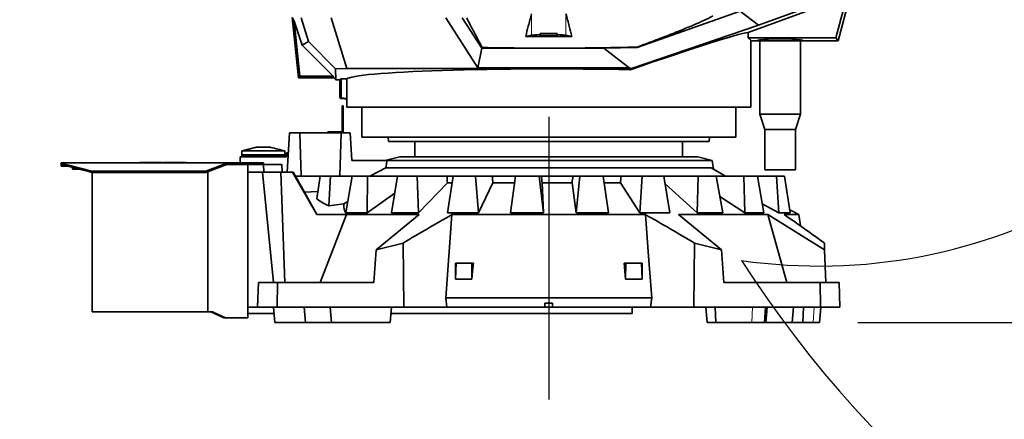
# Model space of a CAD drawing. Header units: millimetres. Extents: x 0 to 14900, y 0 to 10500.
# Tile 4 of 49: x 2729 to 4005, y 4924 to 5443. Entities that reach past the tile are written whole.
import ezdxf

# ---------------------------------------------------------------- set-up
doc = ezdxf.new("R2010")
doc.units = ezdxf.units.MM
doc.header["$LTSCALE"] = 25
doc.layers.add('THICK_LINE', color=7, linetype='Continuous')
doc.styles.add('SLDTEXTSTYLE0', font='TXT', dxfattribs={"width": 0.605})
doc.dimstyles.new('SLDDIMSTYLE0', dxfattribs={"dimtxt": 87.5, "dimasz": 87.5, "dimexe": 0, "dimexo": 0.0625, "dimgap": 21.875, "dimtad": 1, "dimdec": 0, "dimrnd": 1e-09, "dimzin": 12, "dimdsep": 46, "dimtxsty": 'SLDTEXTSTYLE0', "dimsah": 1, "dimcen": 0.09, "dimadec": 0, "dimazin": 3, "dimtfac": 1, "dimtofl": 0, "dimtmove": 0, "dimatfit": 3, "dimfxl": 1, "dimfrac": 2, "dimtolj": 1, "dimtzin": 12, "dimarcsym": 0})

# ---------------------------------------------------------------- blocks, each defined once
blk = doc.blocks.new('_D')
at = {"layer": 'THICK_LINE'}
for p, q in [((1317.7, 6386.6), (1317.7, 3849.2)), ((3414.9, 4900.1), (3414.9, 3849.2)), ((1317.7, 3886.7), (3414.9, 3886.7))]:
    blk.add_line(p, q, dxfattribs=at)
for points in [[(1317.7, 3886.7), (1405.2, 3874.2), (1405.2, 3899.2)], [(3414.9, 3886.7), (3327.4, 3899.2), (3327.4, 3874.2)]]:
    blk.add_solid(points, dxfattribs=at)
at = {"layer": 'THICK_LINE', "insert": (2232.6, 3999.5), "char_height": 87.5, "attachment_point": 1, "style": 'SLDTEXTSTYLE0'}
blk.add_mtext('2097', dxfattribs=at)
blk = doc.blocks.new('_D_1')
at = {"layer": 'THICK_LINE'}
for p, q in [((1896.7, 5779.8), (1896.7, 4091.2)), ((3414.9, 4900.1), (3414.9, 4091.2)), ((1896.7, 4128.7), (3414.9, 4128.7))]:
    blk.add_line(p, q, dxfattribs=at)
for points in [[(1896.7, 4128.7), (1984.2, 4116.2), (1984.2, 4141.2)], [(3414.9, 4128.7), (3327.4, 4141.2), (3327.4, 4116.2)]]:
    blk.add_solid(points, dxfattribs=at)
at = {"layer": 'THICK_LINE', "insert": (2522.1, 4241.5), "char_height": 87.5, "attachment_point": 1, "style": 'SLDTEXTSTYLE0'}
blk.add_mtext('1518', dxfattribs=at)
blk = doc.blocks.new('_D_2')
at = {"layer": 'THICK_LINE'}
for p, q in [((4471.6, 5779.8), (4471.6, 4099.2)), ((3414.9, 4900.1), (3414.9, 4099.2)), ((4471.6, 4136.7), (3414.9, 4136.7))]:
    blk.add_line(p, q, dxfattribs=at)
for points in [[(3414.9, 4136.7), (3502.4, 4124.2), (3502.4, 4149.2)], [(4471.6, 4136.7), (4384.1, 4149.2), (4384.1, 4124.2)]]:
    blk.add_solid(points, dxfattribs=at)
at = {"layer": 'THICK_LINE', "insert": (3809.5, 4249.5), "char_height": 87.5, "attachment_point": 1, "style": 'SLDTEXTSTYLE0'}
blk.add_mtext('1057', dxfattribs=at)
blk = doc.blocks.new('_D_3')
at = {"layer": 'THICK_LINE'}
for p, q in [((6381.6, 5879.6), (6381.6, 3849.2)), ((3414.9, 4900.1), (3414.9, 3849.2)), ((6381.6, 3886.7), (3414.9, 3886.7))]:
    blk.add_line(p, q, dxfattribs=at)
for points in [[(3414.9, 3886.7), (3502.4, 3874.2), (3502.4, 3899.2)], [(6381.6, 3886.7), (6294.1, 3899.2), (6294.1, 3874.2)]]:
    blk.add_solid(points, dxfattribs=at)
at = {"layer": 'THICK_LINE', "insert": (4764.5, 3999.5), "char_height": 87.5, "attachment_point": 1, "style": 'SLDTEXTSTYLE0'}
blk.add_mtext('2967', dxfattribs=at)
blk = doc.blocks.new('_D_4')
at = {"layer": 'THICK_LINE'}
for p, q in [((3815.7, 5049.8), (6748.8, 5049.8)), ((6711.3, 4453.5), (6711.3, 5049.8)), ((4955.5, 4453.5), (6748.8, 4453.5))]:
    blk.add_line(p, q, dxfattribs=at)
for points in [[(6711.3, 5049.8), (6698.8, 4962.3), (6723.8, 4962.3)], [(6711.3, 4453.5), (6723.8, 4541), (6698.8, 4541)]]:
    blk.add_solid(points, dxfattribs=at)
at = {"layer": 'THICK_LINE', "insert": (6598.5, 4651.4), "char_height": 87.5, "attachment_point": 1, "rotation": 90, "style": 'SLDTEXTSTYLE0'}
blk.add_mtext('596', dxfattribs=at)
blk = doc.blocks.new('_D_5')
at = {"layer": 'THICK_LINE'}
for p, q in [((3814.9, 8448.5), (6748.8, 8448.5)), ((6711.3, 8448.5), (6711.3, 5049.8)), ((3815.7, 5049.8), (6748.8, 5049.8))]:
    blk.add_line(p, q, dxfattribs=at)
for points in [[(6711.3, 8448.5), (6698.8, 8361), (6723.8, 8361)], [(6711.3, 5049.8), (6723.8, 5137.3), (6698.8, 5137.3)]]:
    blk.add_solid(points, dxfattribs=at)
at = {"layer": 'THICK_LINE', "insert": (6598.5, 6615.5), "char_height": 87.5, "attachment_point": 1, "rotation": 90, "style": 'SLDTEXTSTYLE0'}
blk.add_mtext('3399', dxfattribs=at)

msp = doc.modelspace()

# ---------------------------------------------------------------- linework, layer by layer
at = {"color": 7, "linetype": 'Continuous', "lineweight": 35}
for p, q in [((3786.9996092, 5418.9403158), (3820.4858386, 5543.9126251)), ((3789.8527367, 5415.2220476), (3825.3899486, 5547.8487278)), ((3529.4483426, 5406.5316946), (3663.1543629, 5453.7687777)), ((3686.559912, 5435.7456106), (3663.1543629, 5453.7687777)), ((3673.3827157, 5426.0255508), (3751.6421309, 5454.5096485)), ((3749.070191, 5458.0236072), (3686.559912, 5435.7456106)), ((3090.4140118, 5367.1721837), (3082.165655, 5445.6500558)), ((3084.8132389, 5440.5475964), (3082.2629299, 5445.6500558)), ((3084.8132389, 5440.5475964), (3095.2188216, 5409.4485878)), ((3084.8132389, 5440.5475964), (3092.3046153, 5369.2719116)), ((3103.3019546, 5414.4505823), (3093.8920279, 5444.9220476)), ((3132.8198851, 5444.9220476), (3153.1087743, 5379.2220476)), ((3322.8404549, 5380.3020257), (3281.2463708, 5444.9220476)), ((3302.6786094, 5444.9220476), (3327.9834362, 5405.6088016)), ((3686.559912, 5435.7456106), (3521.9620054, 5379.3329778)), ((3673.3827157, 5418.9403158), (3673.3827157, 5426.0255508)), ((3103.3019546, 5414.4505823), (3095.2188216, 5409.4485878)), ((3138.157696, 5378.8703966), (3103.3019546, 5414.4505823)), ((3384.9299049, 5421.0253311), (3392.6364427, 5422.5326412)), ((3403.8527367, 5424.7220476), (3403.8527367, 5422.2220476)), ((3403.8527367, 5424.7220476), (3414.8527367, 5424.7220476)), ((3403.8527683, 5422.2220476), (3425.8527052, 5422.2220476)), ((3414.8527367, 5424.7220476), (3425.8527367, 5424.7220476)), ((3425.8527367, 5422.2220476), (3425.8527367, 5424.7220476)), ((3437.0690308, 5422.5326412), (3444.7755686, 5421.0253311)), ((3673.3827157, 5418.9403158), (3786.9996092, 5418.9403158)), ((3676.8527367, 5329.2220476), (3676.8527367, 5415.2220476)), ((3676.8527367, 5415.2220476), (3684.8527367, 5415.2220476)), ((3744.8527367, 5415.2220476), (3684.8527367, 5415.2220476)), ((3688.3527367, 5415.2220476), (3688.3527367, 5320.0220476)), ((3741.3527367, 5320.0220476), (3741.3527367, 5415.2220476)), ((3744.8527367, 5415.2220476), (3789.8527367, 5415.2220476)), ((3786.9996092, 5418.9403158), (3789.8527367, 5415.2220476)), ((3095.2188216, 5409.4485878), (3135.3954979, 5369.2719116)), ((3327.9834362, 5405.6088016), (3322.8404549, 5380.3020257)), ((3327.9834362, 5405.6088016), (3328.4985952, 5406.5193419)), ((3327.9834362, 5405.6088016), (3486.1237067, 5405.6088016)), ((3486.1237067, 5405.6088016), (3529.4483426, 5406.5316946)), ((3486.1237067, 5405.6088016), (3518.9880188, 5380.3020257)), ((3529.3510418, 5407.1521935), (3529.4483426, 5406.5316946)), ((3153.1087743, 5379.2220476), (3138.157696, 5378.8703966)), ((3138.157696, 5378.8703966), (3138.9866976, 5364.4954616)), ((3521.665158, 5379.2220476), (3153.1087743, 5379.2220476)), ((3518.9880188, 5380.3020257), (3322.8404549, 5380.3020257)), ((3521.9620054, 5379.3329778), (3518.9880188, 5380.3020257)), ((3521.665158, 5379.2220476), (3520.4412535, 5377.6907597)), ((3521.665158, 5379.2220476), (3521.9620054, 5379.3329778)), ((3092.3046153, 5369.2719116), (3090.4140118, 5367.1721837)), ((3090.4140118, 5367.1721837), (3136.3099756, 5367.1721837)), ((3092.3046153, 5369.2719116), (3135.3954979, 5369.2719116)), ((3136.3099756, 5367.1721837), (3135.3954979, 5369.2719116)), ((3136.3099756, 5367.1721837), (3138.9866976, 5364.4954616)), ((3138.9866976, 5364.4954616), (3143.8028728, 5364.4954616)), ((3145.9026007, 5365.7532484), (3143.8028728, 5364.4954616)), ((3143.8028728, 5341.2868886), (3143.8028728, 5364.4954616)), ((3145.9026007, 5365.7532484), (3153.1276902, 5365.7532484)), ((3145.9026007, 5365.7532484), (3145.9026007, 5341.1031862)), ((3153.1276902, 5365.7532484), (3153.1276902, 5340.4710728)), ((3144.6340151, 5340.3798559), (3143.8028728, 5341.2868886)), ((3144.6340151, 5347.2220476), (3144.6340151, 5340.3798559)), ((3144.6340151, 5347.2220476), (3145.0714584, 5347.2220476)), ((3144.6340151, 5340.3798559), (3145.0714584, 5340.3415846)), ((3145.0714584, 5347.2220476), (3145.0714584, 5340.3415846)), ((3145.9026007, 5341.1031862), (3145.0714584, 5340.3415846)), ((3145.0714584, 5340.3415846), (3150.8527367, 5339.8357883)), ((3145.9026007, 5341.1031862), (3153.1276902, 5340.4710728)), ((3152.8569981, 5339.5721148), (3152.8569981, 5334.2220476)), ((3146.8527367, 5330.8220476), (3148.3527367, 5330.8220476)), ((3146.8527367, 5328.3220476), (3146.8527367, 5330.8220476)), ((3148.3527367, 5328.3220476), (3146.8527367, 5328.3220476)), ((3146.8527367, 5297.3220476), (3146.8527367, 5328.3220476)), ((3148.3527367, 5330.8220476), (3148.3527367, 5328.3220476)), ((3148.3527367, 5295.8220476), (3148.3527367, 5328.3220476)), ((3152.8527367, 5334.2220476), (3152.8527367, 5329.2220476)), ((3152.8569981, 5334.2220476), (3152.8527367, 5334.2220476)), ((3676.8527367, 5329.2220476), (3152.8527367, 5329.2220476)), ((3172.3527367, 5329.2220476), (3172.3527367, 5290.2220476)), ((3657.3527367, 5290.2220476), (3657.3527367, 5329.2220476)), ((3688.3527367, 5320.0220476), (3694.8527367, 5300.0220476)), ((3741.3527367, 5320.0220476), (3688.3527367, 5320.0220476)), ((3734.8527367, 5300.0220476), (3741.3527367, 5320.0220476)), ((3694.8527367, 5300.0220476), (3694.8527367, 5248.0220476)), ((3734.8527367, 5300.0220476), (3694.8527367, 5300.0220476)), ((3734.8527367, 5248.0220476), (3734.8527367, 5300.0220476)), ((3075.4808587, 5244.8220476), (3078.9149567, 5295.8220476)), ((3091.9149567, 5295.8220476), (3078.9149567, 5295.8220476)), ((3093.9085302, 5239.8220476), (3091.9149567, 5295.8220476)), ((3145.5284987, 5295.8220476), (3091.9149567, 5295.8220476)), ((3128.3527367, 5295.8220476), (3128.3527367, 5297.3220476)), ((3128.3527367, 5297.3220476), (3132.3527367, 5297.3220476)), ((3132.3527367, 5297.3220476), (3132.3527367, 5295.8220476)), ((3132.3527367, 5297.3220476), (3146.8527367, 5297.3220476)), ((3143.9133746, 5239.8220476), (3145.5284987, 5295.8220476)), ((3157.2556954, 5295.8220476), (3145.5284987, 5295.8220476)), ((3159.3774824, 5259.8220476), (3157.2556954, 5295.8220476)), ((3657.3527367, 5290.2220476), (3172.3527367, 5290.2220476)), ((3206.6216443, 5290.2220476), (3206.8527367, 5284.7220476)), ((3622.8527367, 5284.7220476), (3206.8527367, 5284.7220476)), ((3241.3527367, 5284.7220476), (3241.3527367, 5264.8220476)), ((3588.3527367, 5264.8220476), (3588.3527367, 5284.7220476)), ((3622.8527367, 5284.7220476), (3623.0838292, 5290.2220476)), ((3035.3527367, 5277.3220476), (3016.8527367, 5272.3220476)), ((3016.8527367, 5272.3220476), (3072.8527367, 5272.3220476)), ((3016.8527367, 5267.3220476), (3016.8527367, 5272.3220476)), ((3035.605373, 5277.3220476), (3036.9524664, 5277.3220476)), ((3042.6764408, 5277.3220476), (3036.9524664, 5277.3220476)), ((3042.6764408, 5277.3220476), (3047.0290327, 5277.3220476)), ((3047.0290327, 5277.3220476), (3052.7530071, 5277.3220476)), ((3054.1001005, 5277.3220476), (3052.7530071, 5277.3220476)), ((3072.8527367, 5267.3220476), (3072.8527367, 5272.3220476)), ((3014.8527367, 5264.8220476), (3074.8527367, 5264.8220476)), ((3014.8527367, 5264.8220476), (3014.8527367, 5256.8220476)), ((3016.8527367, 5267.3220476), (3072.8527367, 5267.3220476)), ((3016.9867113, 5266.8220476), (3016.8527367, 5267.3220476)), ((3016.8527367, 5264.8220476), (3016.8527367, 5266.8220476)), ((3072.8527367, 5266.8220476), (3016.8527367, 5266.8220476)), ((3072.7187621, 5266.8220476), (3072.8527367, 5267.3220476)), ((3072.8527367, 5264.8220476), (3072.8527367, 5266.8220476)), ((3074.8527367, 5264.8220476), (3074.8527367, 5269.8220476)), ((3074.8527367, 5269.8220476), (3077.1642401, 5269.8220476)), ((3159.3774824, 5259.8220476), (3204.8175772, 5259.8220476)), ((3221.6228139, 5264.8220476), (3202.8527367, 5259.8220476)), ((3204.8175772, 5259.8220476), (3626.8527367, 5259.8220476)), ((3608.0826596, 5264.8220476), (3221.6228139, 5264.8220476)), ((3626.8527367, 5259.8220476), (3608.0826596, 5264.8220476)), ((3628.1979022, 5248.8665545), (3626.8527367, 5259.8220476)), ((2782.8540571, 5256.8220476), (2782.8540571, 5256.6346632)), ((2782.8540571, 5256.8220476), (2997.6094441, 5256.8220476)), ((2782.8540571, 5256.6346632), (2822.8540571, 5246.0692067)), ((2782.8540571, 5256.6346632), (2782.8540571, 5254.8220476)), ((2782.8540571, 5254.8220476), (2822.8540571, 5244.2565911)), ((2782.8540571, 5254.8220476), (2782.8540571, 5252.8220476)), ((2782.8540571, 5252.8220476), (2790.4259022, 5252.8220476)), ((2797.3290571, 5250.998673), (2797.3290571, 5248.7420476)), ((2805.8724661, 5248.7420476), (2797.3290571, 5248.7420476)), ((2884.7260801, 5257.3220476), (2884.7260801, 5256.8220476)), ((2884.7260801, 5257.3220476), (2914.1102367, 5257.3220476)), ((2914.1102367, 5257.3220476), (2914.1102367, 5256.8220476)), ((2915.5952367, 5257.3220476), (2915.5952367, 5256.8220476)), ((2915.5952367, 5257.3220476), (2921.0671684, 5257.3220476)), ((2921.0671684, 5257.3220476), (2921.0671684, 5256.8220476)), ((2921.0671684, 5257.3220476), (2944.6877367, 5257.3220476)), ((2944.6877367, 5257.3220476), (2944.6877367, 5256.8220476)), ((2970.2696091, 5246.0692067), (2997.3648311, 5256.4472788)), ((2970.2696091, 5244.2565911), (2997.3648311, 5254.6346632)), ((2997.3648311, 5254.6346632), (2997.3648311, 5256.4472788)), ((2997.3648311, 5254.6346632), (2997.8540571, 5254.8220476)), ((2997.8540571, 5256.8220476), (2997.6094441, 5256.8220476)), ((2997.8540571, 5256.8220476), (2997.8540571, 5254.8220476)), ((2997.8540571, 5256.8220476), (3034.8540571, 5256.8220476)), ((2997.8540571, 5254.8220476), (3034.8540571, 5254.8220476)), ((3024.8527367, 5254.8220476), (3024.8527367, 5055.8220476)), ((3034.8540571, 5256.8220476), (3034.8540571, 5254.8220476)), ((3034.8540571, 5256.8220476), (3044.8540571, 5256.8220476)), ((3034.8540571, 5254.8220476), (3044.8540571, 5254.8220476)), ((3044.8527367, 5254.8220476), (3045.3768145, 5244.8220476)), ((3044.8540571, 5256.8220476), (3044.8540571, 5254.8220476)), ((3068.8527367, 5254.8220476), (3044.8540571, 5254.8220476)), ((3068.8527367, 5254.8220476), (3069.3768145, 5244.8220476)), ((3182.8369599, 5239.8220476), (3203.7502242, 5250.4439316)), ((3203.7502242, 5250.4439316), (3625.4101235, 5250.4439316)), ((3644.1643824, 5239.832426), (3625.4101154, 5250.4439355)), ((3628.1979022, 5248.8665545), (3644.1643822, 5239.832426)), ((3734.8527367, 5248.0220476), (3694.8527367, 5248.0220476)), ((2822.8540571, 5246.0692067), (2970.2696091, 5246.0692067)), ((2822.8540571, 5246.0692067), (2822.8540571, 5244.2565911)), ((2822.8540571, 5244.2565911), (2970.2696091, 5244.2565911)), ((2822.8540571, 5244.2565911), (2822.8540571, 5063.8220476)), ((2970.2696091, 5246.0692067), (2970.2696091, 5244.2565911)), ((2972.7192231, 5245.1948477), (2972.7192231, 5063.8220476)), ((3024.8527367, 5244.8220476), (3043.816021, 5244.8220476)), ((3043.816021, 5244.8220476), (3057.7644888, 5101.8220476)), ((3043.816021, 5244.8220476), (3067.3595922, 5244.8220476)), ((3067.3595922, 5244.8220476), (3072.541768, 5101.8220476)), ((3067.3595922, 5244.8220476), (3082.6020612, 5244.8220476)), ((3082.6020612, 5244.8220476), (3114.3231917, 5189.8220476)), ((3082.6020612, 5244.8220476), (3083.6801441, 5244.8220476)), ((3083.6801441, 5244.8220476), (3086.5651199, 5239.8220476)), ((3086.3527367, 5239.8220476), (3098.2678002, 5219.0621085)), ((3086.3527367, 5239.8220476), (3118.6797755, 5239.8220476)), ((3113.9395198, 5210.101383), (3118.6797755, 5239.8220476)), ((3131.6566928, 5239.8220476), (3118.6797755, 5239.8220476)), ((3129.6918429, 5201.0648357), (3131.6566928, 5239.8220476)), ((3160.1320959, 5239.8220476), (3131.6566928, 5239.8220476)), ((3151.9483952, 5192.013674), (3160.1320959, 5239.8220476)), ((3179.8695337, 5239.8220476), (3160.1320959, 5239.8220476)), ((3179.5824416, 5192.013674), (3179.8695337, 5239.8220476)), ((3218.9432071, 5239.8220476), (3179.8695337, 5239.8220476)), ((3210.7403327, 5192.013674), (3218.9432071, 5239.8220476)), ((3244.0960917, 5239.8220476), (3218.9432071, 5239.8220476)), ((3245.9564526, 5192.013674), (3244.0960917, 5239.8220476)), ((3282.7635004, 5239.8220476), (3244.0960917, 5239.8220476)), ((3282.7635004, 5239.8220476), (3291.0176589, 5239.8220476)), ((3283.4421932, 5192.013674), (3291.105229, 5239.8220476)), ((3319.9594328, 5239.8220476), (3291.105229, 5239.8220476)), ((3323.8404663, 5192.013674), (3319.9594328, 5239.8220476)), ((3341.4477805, 5239.8220476), (3319.9594328, 5239.8220476)), ((3341.4477805, 5239.8220476), (3371.6722066, 5239.8220476)), ((3365.0994651, 5192.013674), (3371.7004391, 5239.8220476)), ((3402.2895957, 5239.8220476), (3371.7004391, 5239.8220476)), ((3407.9268159, 5192.013674), (3402.2895957, 5239.8220476)), ((3405.1344871, 5239.8220476), (3402.2895957, 5239.8220476)), ((3405.1344871, 5239.8220476), (3446.0916273, 5239.8220476)), ((3455.2364069, 5239.8220476), (3446.0916273, 5239.8220476)), ((3450.1473402, 5192.013674), (3455.2364069, 5239.8220476)), ((3485.475916, 5239.8220476), (3455.2364069, 5239.8220476)), ((3492.4851555, 5192.013674), (3485.475916, 5239.8220476)), ((3485.475916, 5239.8220476), (3508.5822085, 5239.8220476)), ((3536.0202943, 5239.8220476), (3508.5822085, 5239.8220476)), ((3532.7899464, 5192.013674), (3536.0202943, 5239.8220476)), ((3563.8493832, 5239.8220476), (3536.0202943, 5239.8220476)), ((3571.752974, 5192.013674), (3563.8493832, 5239.8220476)), ((3563.8528825, 5239.8220476), (3564.6852812, 5239.8220476)), ((3608.5468129, 5239.8220476), (3564.6852812, 5239.8220476)), ((3607.3953267, 5192.013674), (3608.5468129, 5239.8220476)), ((3632.0689753, 5239.8220476), (3608.5468129, 5239.8220476)), ((3640.3283007, 5192.013674), (3632.0689753, 5239.8220476)), ((3667.8734003, 5239.8220476), (3632.0689753, 5239.8220476)), ((3644.1643841, 5239.8324253), (3644.1850086, 5239.8220476)), ((3668.8792477, 5192.013674), (3667.8734003, 5239.8220476)), ((3685.4856397, 5239.8220476), (3667.8734003, 5239.8220476)), ((3693.5378403, 5192.013674), (3685.4856397, 5239.8220476)), ((3709.9570477, 5239.8220476), (3685.4856397, 5239.8220476)), ((3713.0516817, 5192.013674), (3709.9570477, 5239.8220476)), ((3720.459119, 5239.8220476), (3709.9570477, 5239.8220476)), ((3727.7554506, 5192.013674), (3720.459119, 5239.8220476)), ((2822.7540571, 5229.8220476), (2822.8540571, 5229.8220476)), ((2822.7540571, 5229.7749723), (2822.8540571, 5229.7749723)), ((2822.7540571, 5228.3847479), (2822.8540571, 5228.3847479)), ((2822.7540571, 5226.8733297), (2822.8540571, 5226.8733297)), ((2822.7540571, 5226.8733297), (2822.7540571, 5224.8220476)), ((2822.7540571, 5224.8220476), (2822.8540571, 5224.8220476)), ((3283.4467655, 5230.8343818), (3245.9564526, 5192.013674)), ((3283.4467655, 5230.8343818), (3289.5817553, 5230.8343818)), ((3342.3627395, 5230.8343818), (3323.8404663, 5192.013674)), ((3342.3627395, 5230.8343818), (3370.4280415, 5230.8343818)), ((3406.218787, 5230.8343818), (3407.9268159, 5192.013674)), ((3406.218787, 5230.8343818), (3445.0560365, 5230.8343818)), ((3450.1473402, 5192.013674), (3445.0560365, 5230.8343818)), ((3486.8111345, 5230.8343818), (3507.7382542, 5230.8343818)), ((3532.7899464, 5192.013674), (3507.7382542, 5230.8343818)), ((3607.3953267, 5192.013674), (3565.5517706, 5229.5244031)), ((3098.2678002, 5219.0621085), (3115.5102977, 5219.9499158)), ((3114.3231917, 5189.8220476), (3098.2678002, 5219.0621085)), ((3215.1333128, 5217.6170443), (3179.5824416, 5192.013674)), ((3668.8792477, 5192.013674), (3636.6389043, 5213.3694183)), ((3129.6918429, 5201.0648357), (3149.3638863, 5203.7378361)), ((3154.4637817, 5206.708314), (3149.3638863, 5203.7378361)), ((3713.0516817, 5192.013674), (3691.5246312, 5203.9667111)), ((3739.1220872, 5189.8220476), (3727.1716227, 5195.8391394)), ((3152.4117273, 5189.8220476), (3114.3231917, 5189.8220476)), ((3152.4117273, 5189.8220476), (3118.3548253, 5101.8220476)), ((3179.5824416, 5192.013674), (3151.9483952, 5192.013674)), ((3152.4117273, 5189.8220476), (3246.7763493, 5189.8220476)), ((3190.9758386, 5144.0394556), (3246.7763493, 5189.8220476)), ((3245.9564526, 5192.013674), (3210.7403327, 5192.013674)), ((3289.3314437, 5189.8220476), (3281.4541684, 5081.8220476)), ((3283.4421932, 5192.013674), (3323.8404663, 5192.013674)), ((3289.3314437, 5189.8220476), (3540.3740298, 5189.8220476)), ((3407.9268159, 5192.013674), (3365.0994651, 5192.013674)), ((3492.4851555, 5192.013674), (3450.1473402, 5192.013674)), ((3571.752974, 5192.013674), (3532.7899464, 5192.013674)), ((3582.9291242, 5189.8220476), (3698.9392423, 5189.8220476)), ((3582.9291242, 5189.8220476), (3638.7296348, 5144.0394556)), ((3640.3283007, 5192.013674), (3607.3953267, 5192.013674)), ((3693.5378403, 5192.013674), (3668.8792477, 5192.013674)), ((3772.4824972, 5144.022442), (3698.9392423, 5189.8220476)), ((3723.2873084, 5101.8220476), (3698.9392423, 5189.8220476)), ((3713.0516817, 5192.013674), (3727.7554506, 5192.013674)), ((3720.1654756, 5189.8220476), (3739.1220872, 5189.8220476)), ((3741.2148618, 5175.0402234), (3739.1220872, 5189.8220476)), ((2822.7540571, 5149.8861502), (2822.8540571, 5149.8861502)), ((2822.7540571, 5149.8220476), (2822.8540571, 5149.8220476)), ((2822.7540571, 5148.5259739), (2822.8540571, 5148.5259739)), ((2822.7540571, 5147.4502528), (2822.8540571, 5147.4502528)), ((2822.7540571, 5146.2543393), (2822.8540571, 5146.2543393)), ((2822.7540571, 5144.8220476), (2822.8540571, 5144.8220476)), ((2822.7540571, 5144.7579451), (2822.8540571, 5144.7579451)), ((3225.9860642, 5152.8906136), (3190.9758386, 5144.0394556)), ((3226.9990753, 5069.8220476), (3225.9860642, 5152.8906136)), ((3602.7063982, 5069.8220476), (3603.7194093, 5152.8906136)), ((3638.7296348, 5144.0394556), (3603.7194093, 5152.8906136)), ((3772.1728496, 5152.8895894), (3772.4824972, 5144.022442)), ((3190.9758386, 5144.0394556), (3188.0697593, 5101.8220476)), ((3638.7296348, 5144.0394556), (3641.6357142, 5101.8220476)), ((3772.4824972, 5144.022442), (3773.9561674, 5101.8220476)), ((3293.8005574, 5126.8220476), (3294.7509642, 5126.8220476)), ((3293.9558201, 5105.8685152), (3294.7509642, 5126.8220476)), ((3294.7509642, 5126.8220476), (3315.141009, 5126.8220476)), ((3315.2342284, 5105.8685152), (3315.141009, 5126.8220476)), ((3315.141009, 5126.8220476), (3317.0810307, 5126.8220476)), ((3512.6244428, 5126.8220476), (3514.5644645, 5126.8220476)), ((3514.4712451, 5105.8685152), (3514.5644645, 5126.8220476)), ((3514.5644645, 5126.8220476), (3534.9545093, 5126.8220476)), ((3535.7496534, 5105.8685152), (3534.9545093, 5126.8220476)), ((3534.9545093, 5126.8220476), (3535.9049161, 5126.8220476)), ((3037.4336875, 5069.8220476), (3038.5511521, 5101.8220476)), ((3038.5511521, 5101.8220476), (3063.1420299, 5101.8220476)), ((3063.1420299, 5101.8220476), (3062.6791609, 5069.8220476)), ((3063.1420299, 5101.8220476), (3188.0697593, 5101.8220476)), ((3315.2342284, 5105.8685152), (3293.9558201, 5105.8685152)), ((3535.7496534, 5105.8685152), (3514.4712451, 5105.8685152)), ((3641.6357142, 5101.8220476), (3766.5634436, 5101.8220476)), ((3767.0263126, 5069.8220476), (3766.5634436, 5101.8220476)), ((3766.5634436, 5101.8220476), (3791.1543214, 5101.8220476)), ((3791.1543214, 5101.8220476), (3792.271786, 5069.8220476)), ((3281.4541684, 5081.8220476), (3282.8319124, 5069.8220476)), ((3281.4541684, 5081.8220476), (3548.2513051, 5081.8220476)), ((3548.2513051, 5081.8220476), (3546.8735611, 5069.8220476)), ((3024.8527367, 5069.8220476), (3037.4336875, 5069.8220476)), ((3062.6791609, 5069.8220476), (3037.4336875, 5069.8220476)), ((3057.7616274, 5069.8220476), (3059.5114006, 5049.8220476)), ((3226.9990753, 5069.8220476), (3062.6791609, 5069.8220476)), ((3099.4450123, 5049.8220476), (3097.7891694, 5069.8220476)), ((3131.5983919, 5069.8220476), (3133.3481651, 5049.8220476)), ((3209.3481651, 5049.8220476), (3211.0979384, 5069.8220476)), ((3282.8319124, 5069.8220476), (3226.9990753, 5069.8220476)), ((3282.8319124, 5069.8220476), (3409.8527367, 5069.8220476)), ((3409.8527367, 5074.8220476), (3419.8527367, 5074.8220476)), ((3409.8527367, 5074.8220476), (3409.8527367, 5069.8220476)), ((3419.8527367, 5069.8220476), (3409.8527367, 5069.8220476)), ((3419.8527367, 5074.8220476), (3419.8527367, 5069.8220476)), ((3419.8527367, 5069.8220476), (3546.8735611, 5069.8220476)), ((3522.8540571, 5069.8220476), (3522.8540571, 5061.7220476)), ((3546.8735611, 5069.8220476), (3602.7063982, 5069.8220476)), ((3767.0263126, 5069.8220476), (3602.7063982, 5069.8220476)), ((3618.6075351, 5069.8220476), (3620.3573083, 5049.8220476)), ((3630.3751797, 5069.8220476), (3631.4872507, 5049.8220476)), ((3694.40969, 5049.8220476), (3695.9107698, 5069.8220476)), ((3696.3573083, 5049.8220476), (3698.1070816, 5069.8220476)), ((3731.9163041, 5069.8220476), (3730.2604612, 5049.8220476)), ((3745.2241155, 5069.8220476), (3744.2034767, 5049.8220476)), ((3765.7453307, 5049.8220476), (3767.495104, 5069.8220476)), ((3792.271786, 5069.8220476), (3767.0263126, 5069.8220476)), ((2972.7192231, 5063.8220476), (2822.8540571, 5063.8220476)), ((2978.7192231, 5063.8220476), (2972.7192231, 5063.8220476)), ((2976.5979027, 5063.8220476), (2993.5684655, 5055.8220476)), ((2978.7192231, 5063.8220476), (2995.6897858, 5055.8220476)), ((2995.6897858, 5055.8220476), (2993.5684655, 5055.8220476)), ((2995.6897858, 5055.8220476), (3023.0953774, 5055.8220476)), ((3023.0953774, 5055.8220476), (3024.8527367, 5055.8220476)), ((3058.4702855, 5061.7220476), (3024.8527367, 5061.7220476)), ((3522.8540571, 5061.7220476), (3210.3892802, 5061.7220476)), ((3099.4450123, 5049.8220476), (3059.5114006, 5049.8220476)), ((3133.3973925, 5049.8220476), (3099.4450123, 5049.8220476)), ((3209.3481651, 5049.8220476), (3133.3481651, 5049.8220476)), ((3631.4872507, 5049.8220476), (3620.3573083, 5049.8220476)), ((3631.4872507, 5049.8220476), (3677.9839811, 5049.8220476)), ((3677.9839811, 5049.8220476), (3694.40969, 5049.8220476)), ((3696.3573083, 5049.8220476), (3694.40969, 5049.8220476)), ((3730.2604612, 5049.8220476), (3696.308081, 5049.8220476)), ((3744.2034767, 5049.8220476), (3730.2604612, 5049.8220476)), ((3744.2034767, 5049.8220476), (3757.4690648, 5049.8220476)), ((3757.4690648, 5049.8220476), (3765.7453307, 5049.8220476))]:
    msp.add_line(p, q, dxfattribs=at)
at = {"color": 8, "linetype": 'Continuous', "lineweight": 18}
for p, q in [((3392.6364427, 5450.3040511), (3392.6364427, 5422.5326412)), ((3437.0690308, 5450.3040511), (3437.0690308, 5422.5326412)), ((3631.4872507, 5049.8220476), (3630.5190693, 5069.8220476)), ((3677.9839811, 5049.8220476), (3679.0497682, 5069.8220476)), ((3757.4690648, 5049.8220476), (3758.8567983, 5069.8220476))]:
    msp.add_line(p, q, dxfattribs=at)
at = {"color": 7, "linetype": 'Continuous', "lineweight": 35, "flags": 128}
for points in [[(3203.7502242, 5250.4439316), (3204.2974769, 5255.2537283), (3204.8175772, 5259.8220476)], [(3548.2513051, 5081.8220476), (3544.3110597, 5135.8853853), (3540.3740298, 5189.8220476)], [(3293.9558201, 5105.8685152), (3293.8785013, 5116.345368), (3293.8005574, 5126.8220476)], [(3317.0810307, 5126.8220476), (3316.1569979, 5116.345368), (3315.2342284, 5105.8685152)], [(3514.4712451, 5105.8685152), (3513.5484756, 5116.345368), (3512.6244428, 5126.8220476)], [(3535.9049161, 5126.8220476), (3535.8269722, 5116.345368), (3535.7496534, 5105.8685152)]]:
    msp.add_lwpolyline(points, dxfattribs=at)
at = {"color": 7, "linetype": 'Continuous', "lineweight": 35}
for centre, major_axis, ratio, start_param, end_param in [((3414.8527367, 5330.3489527), (261.9812746, 95.4697909), 0.032810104, 0.1509777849, 1.1440374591), ((3414.8527367, 5422.2206662), (23, 0), 0.0524077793, 2.0694696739, 2.8797932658), ((3414.8527367, 5422.2206662), (23, 0), 0.0524077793, 0.2617993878, 1.0721229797), ((3414.8527367, 5415.2220476), (262, 0), 0.0874886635, 0, 0.1629336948), ((3714.8527367, 5415.2220476), (30, 0), 0.0874886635, 0, 3.1415926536), ((3414.8527367, 5365.124355), (262, 0), 0.0524077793, 1.155993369, 3.0957750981), ((3150.8527367, 5339.6162311), (2.4999262, -0.2204021), 0.0871506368, 0.6483381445, 1.5784796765), ((3414.8527367, 5316.519224), (261.9922666, -23.0981422), 0.0871506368, 3.1034584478, 3.1435725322), ((3524.113798, 4187.6396418), (-256.8717353, 2465.0795448), 0.0586172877, 1.1237069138, 1.1277347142), ((3538.2334391, 4187.6396418), (-289.3722023, 2465.1076122), 0.0324803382, 1.1260022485, 1.130030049), ((3543.9448893, 4187.6396418), (-302.4516215, 2465.1251879), 0.0042946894, 1.1292880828, 1.1333158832), ((3286.6938766, 4187.6396418), (300.3171027, 2465.1220423), 0.0138080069, 5.1510246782, 5.1550524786), ((3295.280535, 4187.6396418), (280.6286174, 2465.09801), 0.0415074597, 5.1540677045, 5.1580955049), ((3312.0158413, 4187.6396418), (242.0110696, 2465.0728813), 0.066571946, 5.158287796, 5.1599059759), ((3414.8527367, 5237.3675046), (320.1512525, 0), 0.2494449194, 3.4900237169, 3.6134913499), ((3414.8527367, 5201.5723609), (265.5953675, 0), 0.2879135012, 3.1132703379, 3.2958660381)]:
    msp.add_ellipse(centre, major_axis=major_axis, ratio=ratio, start_param=start_param, end_param=end_param, dxfattribs=at)
for points, knots in [([(3328.4985952, 5406.5193419), (3326.6988272, 5409.9042889), (3323.0972684, 5416.6779871), (3317.96977, 5426.4321363), (3313.0304457, 5435.9078038), (3309.9428287, 5441.9160831), (3308.3980824, 5444.9220476)], [0, 0, 0, 0, 0.2492777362, 0.4988356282, 0.7492655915, 1, 1, 1, 1]), ([(3384.9299049, 5421.0253311), (3386.0342411, 5425.4583302), (3388.5334266, 5435.4904985), (3391.166736, 5444.9978138), (3392.6364427, 5450.3040511)], [0, 0, 0, 0, 0.4418784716, 1, 1, 1, 1]), ([(3437.0690308, 5450.3040511), (3438.5387374, 5444.9978138), (3441.1720469, 5435.4904985), (3443.6712324, 5425.4583302), (3444.7755686, 5421.0253311)], [0, 0, 0, 0, 0.5581215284, 1, 1, 1, 1]), ([(3627.4343403, 5447.5135689), (3626.517755, 5447.010273), (3624.6845822, 5446.0036801), (3621.3708494, 5444.3204572), (3617.6470964, 5442.5122137), (3612.9126218, 5440.3055287), (3606.9667212, 5437.6433683), (3599.5804451, 5434.4614224), (3591.3387006, 5431.0225512), (3582.2381204, 5427.3291758), (3572.294944, 5423.3895933), (3562.7859484, 5419.700655), (3553.9875476, 5416.341058), (3546.0871638, 5413.3602734), (3537.9012347, 5410.3033844), (3532.2011073, 5408.202591), (3529.3510418, 5407.1521935)], [0, 0, 0, 0, 0.06026436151, 0.12052886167, 0.18119158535, 0.24185445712, 0.32725470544, 0.41272350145, 0.49812573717, 0.58604335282, 0.67403297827, 0.76195249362, 0.82129310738, 0.88063381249, 0.9403168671, 1, 1, 1, 1]), ([(3384.9299049, 5421.0253311), (3389.892844, 5420.9974917), (3399.8380172, 5420.9417048), (3414.8333369, 5420.9206886), (3429.8480163, 5420.9416437), (3439.793286, 5420.9973992), (3444.7755686, 5421.0253311)], [0, 0, 0, 0, 0.249514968, 0.5, 0.7495149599, 1, 1, 1, 1]), ([(3529.3510418, 5407.1521935), (3525.3275553, 5407.0503077), (3517.2777942, 5406.8464654), (3504.8366411, 5406.5833555), (3492.0599339, 5406.3503214), (3478.9449196, 5406.1523976), (3465.5336297, 5405.9901485), (3451.8540856, 5405.8648509), (3437.9416385, 5405.7783487), (3423.8372837, 5405.7318092), (3409.5683981, 5405.726062), (3395.1785779, 5405.7629171), (3380.7161643, 5405.8432573), (3367.9198548, 5405.9532015), (3356.7876741, 5406.0776728), (3347.2658077, 5406.2047081), (3337.8166204, 5406.349847), (3331.6046036, 5406.4628436), (3328.4985952, 5406.5193419)], [0, 0, 0, 0, 0.0648188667, 0.1296826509, 0.1945014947, 0.2610083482, 0.3275637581, 0.3940705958, 0.4623490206, 0.5306800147, 0.5989584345, 0.6692212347, 0.7395413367, 0.8098041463, 0.8572113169, 0.9046184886, 0.9523092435, 1, 1, 1, 1]), ([(3016.8527367, 5272.3220476), (3019.9092853, 5273.0976525), (3026.0224121, 5274.6488698), (3032.7146693, 5276.3830394), (3036.3676004, 5277.1924534), (3036.9524664, 5277.3220476)], [0, 0, 0, 0, 0.4564872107, 0.9129788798, 1, 1, 1, 1]), ([(3072.8527367, 5272.3220476), (3069.7961882, 5273.0976525), (3063.6830614, 5274.6488698), (3056.9908042, 5276.3830394), (3053.3378731, 5277.1924534), (3052.7530071, 5277.3220476)], [0, 0, 0, 0, 0.4564872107, 0.9129788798, 1, 1, 1, 1]), ([(2997.3648311, 5256.4472788), (2997.4065055, 5256.5099903), (2997.4894156, 5256.6347532), (2997.5695759, 5256.7598367), (2997.6094441, 5256.8220476)], [0, 0, 0, 0, 0.5026451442, 1, 1, 1, 1]), ([(3289.3314437, 5189.8220476), (3278.7414548, 5183.7547329), (3257.5606095, 5171.6196064), (3236.5112, 5159.1337817), (3225.9860642, 5152.8906136)], [0, 0, 0, 0, 0.4999795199, 1, 1, 1, 1]), ([(3603.7194093, 5152.8906136), (3593.195054, 5159.1333205), (3572.1456456, 5171.6191482), (3550.9648025, 5183.7542804), (3540.3740298, 5189.8220476)], [0, 0, 0, 0, 0.499983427, 1, 1, 1, 1]), ([(3720.1654756, 5189.8220476), (3728.8551168, 5183.7539992), (3746.2351029, 5171.6174111), (3763.5267007, 5159.1323651), (3772.1728496, 5152.8895894)], [0, 0, 0, 0, 0.4999797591, 1, 1, 1, 1])]:
    msp.add_open_spline(points, degree=3, knots=knots, dxfattribs=at)
at = {"layer": 'THICK_LINE'}
msp.add_line((3414.8527367, 5316.8362921), (3414.8527367, 4950.1355848), dxfattribs=at)
for centre, radius, start, end in [((3764.8527367, 5829.8220476), 1868.1357686, 102.8002488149, 200.1997511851), ((3764.8527367, 5829.8220476), 706.7025025, 261.8401445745, 51.8399439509), ((4905.4956661, 5929.6153731), 1476.11, 212.7870809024, 0.0010482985)]:
    msp.add_arc(centre, radius, start, end, dxfattribs=at)

# ---------------------------------------------------------------- dimensions: what is measured, and where the dimension line sits
for p1, picture, middle in [((3764.8527367, 8448.4771606), '_D_5', (6711.2738318, 6749.1496041)), ((4905.4956661, 4453.5053731), '_D_4', (6711.2738318, 4751.6637104))]:
    dim = msp.add_linear_dim(base=(6711.2738318, 5049.8220476), p1=p1, p2=(3765.7453307, 5049.8220476), angle=90, dimstyle='SLDDIMSTYLE0', dxfattribs=at)
    dim.commit()
    dim.dimension.update_dxf_attribs({"geometry": picture, "text_midpoint": middle, "dimtype": 160})
for base, p1, picture, middle in [((3414.8527367, 3886.7260037), (1317.7257976, 6436.5796052), '_D', (2366.2892672, 3886.7260037)), ((3414.8527367, 3886.7260037), (6381.6056661, 5929.6153731), '_D_3', (4898.2292014, 3886.7260037)), ((3414.8527367, 4128.658845), (1896.7169681, 5829.8220476), '_D_1', (2655.7848524, 4128.658845)), ((3414.8527367, 4136.7260037), (4471.5552393, 5829.8220476), '_D_2', (3943.203988, 4136.7260037))]:
    dim = msp.add_linear_dim(base=base, p1=p1, p2=(3414.8527367, 4950.1355848), dimstyle='SLDDIMSTYLE0', dxfattribs=at)
    dim.commit()
    dim.dimension.update_dxf_attribs({"geometry": picture, "text_midpoint": middle, "dimtype": 160})

doc.saveas('drawing.dxf')
